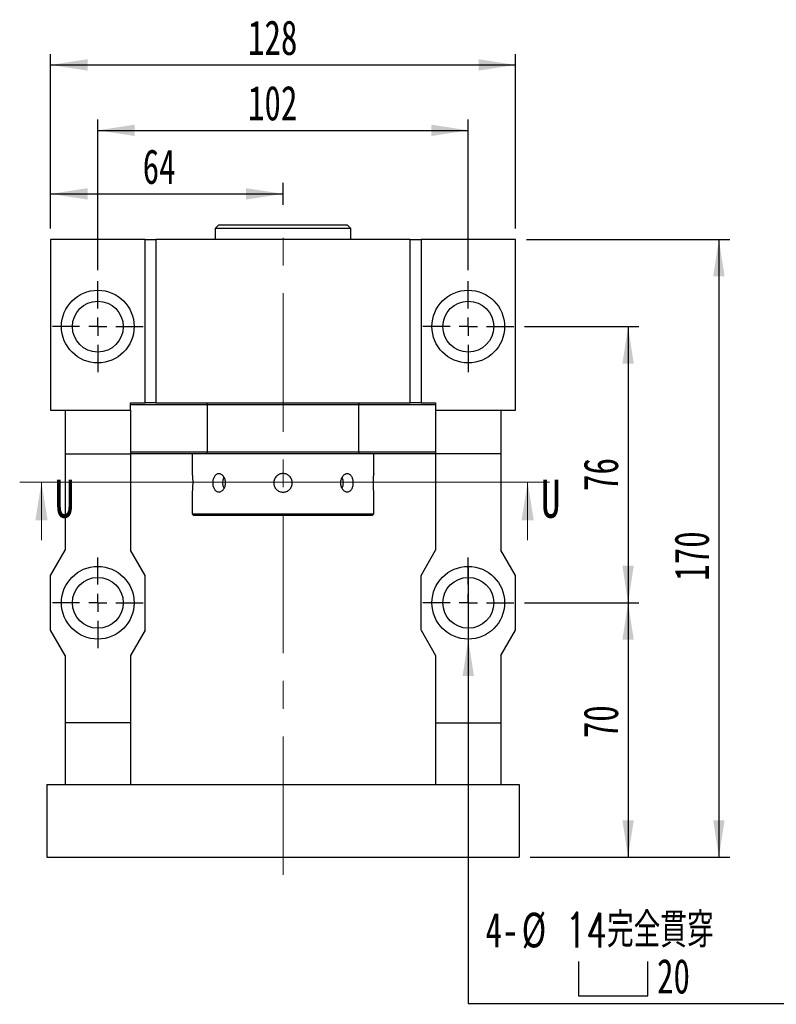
# Model space of a CAD drawing. Header units: millimetres. Extents: x 25 to 293, y 11 to 200.
# Tile 2 of 6: x 33 to 103, y 103 to 193. Entities that reach past the tile are written whole.
import ezdxf

# ---------------------------------------------------------------- set-up
doc = ezdxf.new("R2010")
doc.units = ezdxf.units.MM
doc.linetypes.add('CENTERX2', pattern=[20.32, 12.7, -2.54, 2.54, -2.54])
doc.layers.add('圖層0', color=7, linetype='Continuous')
doc.styles.add('SLDTEXTSTYLE0', font='TXT', dxfattribs={"width": 0.7})
doc.styles.add('SLDTEXTSTYLE1', font='TXT', dxfattribs={"width": 0.7, "bigfont": 'bigfont'})
doc.styles.add('SLDTEXTSTYLE3', font='TXT', dxfattribs={"width": 0.75})
doc.dimstyles.new('SLDDIMSTYLE3', dxfattribs={"dimtxt": 3.389974, "dimasz": 2.5, "dimexe": 0, "dimexo": 0.0625, "dimgap": 0.847493, "dimtad": 1, "dimlfac": 3, "dimrnd": 1e-09, "dimzin": 12, "dimdsep": 46, "dimtxsty": 'SLDTEXTSTYLE0', "dimsah": 1, "dimcen": 0.09, "dimadec": 0, "dimazin": 3, "dimtfac": 1, "dimtofl": 0, "dimtmove": 0, "dimatfit": 3, "dimfxl": 1, "dimfrac": 2, "dimtolj": 1, "dimtzin": 12, "dimarcsym": 0})
doc.dimstyles.new('SLDDIMSTYLE4', dxfattribs={"dimtxt": 3.389974, "dimasz": 2.5, "dimexe": 0, "dimexo": 0.0625, "dimgap": 0.847493, "dimtad": 0, "dimtih": 1, "dimtoh": 1, "dimlfac": 3, "dimrnd": 1e-09, "dimzin": 12, "dimdsep": 46, "dimtxsty": 'SLDTEXTSTYLE0', "dimblk1": 'NONE', "dimsah": 1, "dimcen": 0, "dimadec": 0, "dimazin": 3, "dimtfac": 1, "dimtmove": 0, "dimatfit": 3, "dimldrblk": 'NONE', "dimfxl": 1, "dimfrac": 2, "dimtolj": 1, "dimtzin": 12, "dimarcsym": 0})

# ---------------------------------------------------------------- blocks, each defined once
blk = doc.blocks.new('_D_1')
at = {"layer": '圖層0', "color": 7}
for p, q in [((79.541, 139.843), (90.041, 139.843)), ((89.041, 139.843), (89.041, 116.509)), ((80.041, 116.509), (90.041, 116.509))]:
    blk.add_line(p, q, dxfattribs=at)
for points in [[(89.041, 139.843), (88.519, 136.453), (89.562, 136.453)], [(89.041, 116.509), (89.562, 119.899), (88.519, 119.899)]]:
    blk.add_solid(points, dxfattribs=at)
at = {"layer": '圖層0', "color": 7, "insert": (84.948, 127.42), "char_height": 3.175, "attachment_point": 1, "rotation": 90, "style": 'SLDTEXTSTYLE0'}
blk.add_mtext('70', dxfattribs=at)
blk = doc.blocks.new('_D_2')
at = {"layer": '圖層0', "color": 7}
for p, q in [((79.708, 173.176), (98.375, 173.176)), ((97.375, 173.176), (97.375, 116.509)), ((80.041, 116.509), (98.375, 116.509))]:
    blk.add_line(p, q, dxfattribs=at)
for points in [[(97.375, 173.176), (96.854, 169.786), (97.897, 169.786)], [(97.375, 116.509), (97.897, 119.899), (96.854, 119.899)]]:
    blk.add_solid(points, dxfattribs=at)
at = {"layer": '圖層0', "color": 7, "insert": (93.282, 141.862), "char_height": 3.175, "attachment_point": 1, "rotation": 90, "style": 'SLDTEXTSTYLE0'}
blk.add_mtext('170', dxfattribs=at)
blk = doc.blocks.new('_D_3')
at = {"layer": '圖層0', "color": 7}
for p, q in [((36.041, 174.176), (36.041, 178.35)), ((57.374, 176.358), (57.374, 178.35)), ((36.041, 177.35), (57.374, 177.35))]:
    blk.add_line(p, q, dxfattribs=at)
for points in [[(36.041, 177.35), (39.431, 176.829), (39.431, 177.872)], [(57.374, 177.35), (53.984, 177.872), (53.984, 176.829)]]:
    blk.add_solid(points, dxfattribs=at)
at = {"layer": '圖層0', "color": 7, "insert": (44.495, 181.443), "char_height": 3.175, "attachment_point": 1, "style": 'SLDTEXTSTYLE0'}
blk.add_mtext('64', dxfattribs=at)
blk = doc.blocks.new('_D_4')
at = {"layer": '圖層0', "color": 7}
for p, q in [((36.041, 174.176), (36.041, 190.176)), ((78.708, 174.176), (78.708, 190.176)), ((36.041, 189.176), (78.708, 189.176))]:
    blk.add_line(p, q, dxfattribs=at)
for points in [[(36.041, 189.176), (39.431, 188.655), (39.431, 189.698)], [(78.708, 189.176), (75.318, 189.698), (75.318, 188.655)]]:
    blk.add_solid(points, dxfattribs=at)
at = {"layer": '圖層0', "color": 7, "insert": (54.156, 193.269), "char_height": 3.175, "attachment_point": 1, "style": 'SLDTEXTSTYLE0'}
blk.add_mtext('128', dxfattribs=at)
blk = doc.blocks.new('SW_SYMBOL_HOLE_SPOT')
at = {"layer": '圖層0', "color": 0}
for p, q in [((0, 875), (0, 75)), ((1600, 75), (1600, 875)), ((0, 75), (1600, 75))]:
    blk.add_line(p, q, dxfattribs=at)
blk = doc.blocks.new('_D_5')
at = {"layer": '圖層0'}
for p, q in [((74.374, 143.176), (74.374, 136.509)), ((74.374, 136.509), (74.374, 103.09)), ((74.374, 103.09), (104.207, 103.09))]:
    blk.add_line(p, q, dxfattribs=at)
blk.add_solid([(74.374, 136.509), (73.853, 133.119), (74.896, 133.119)], dxfattribs=at)
at = {"layer": '圖層0', "xscale": 0.003964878, "yscale": 0.003964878, "zscale": 0.003964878}
blk.add_blockref('SW_SYMBOL_HOLE_SPOT', (84.499, 103.485), dxfattribs=at)
at = {"layer": '圖層0', "char_height": 3.175, "attachment_point": 1}
for s, insert, style in [('4-', (75.962, 111.416), 'SLDTEXTSTYLE0'), ('%%c', (79.278, 111.416), 'SLDTEXTSTYLE0'), ('14\\M+18AAE\\M+19153\\M+18AD1\\M+190FA', (83.3, 111.416), 'SLDTEXTSTYLE1'), ('20', (91.696, 107.182), 'SLDTEXTSTYLE0')]:
    blk.add_mtext(s, dxfattribs=dict(at, insert=insert, style=style))
blk = doc.blocks.new('_NONE')
blk = doc.blocks.new('_D_6')
at = {"layer": '圖層0', "color": 7}
for p, q in [((40.374, 170.343), (40.374, 184.176)), ((74.374, 170.343), (74.374, 184.176)), ((40.374, 183.176), (74.374, 183.176))]:
    blk.add_line(p, q, dxfattribs=at)
for points in [[(40.374, 183.176), (43.764, 182.655), (43.764, 183.698)], [(74.374, 183.176), (70.984, 183.698), (70.984, 182.655)]]:
    blk.add_solid(points, dxfattribs=at)
at = {"layer": '圖層0', "color": 7, "insert": (54.156, 187.269), "char_height": 3.175, "attachment_point": 1, "style": 'SLDTEXTSTYLE0'}
blk.add_mtext('102', dxfattribs=at)
blk = doc.blocks.new('_D_7')
at = {"layer": '圖層0', "color": 7}
for p, q in [((79.541, 165.176), (90.041, 165.176)), ((89.041, 165.176), (89.041, 139.843)), ((79.541, 139.843), (90.041, 139.843))]:
    blk.add_line(p, q, dxfattribs=at)
for points in [[(89.041, 165.176), (88.519, 161.786), (89.562, 161.786)], [(89.041, 139.843), (89.562, 143.233), (88.519, 143.233)]]:
    blk.add_solid(points, dxfattribs=at)
at = {"layer": '圖層0', "color": 7, "insert": (84.948, 150.098), "char_height": 3.175, "attachment_point": 1, "rotation": 90, "style": 'SLDTEXTSTYLE0'}
blk.add_mtext('76', dxfattribs=at)
blk = doc.blocks.new('SW_CENTERMARKSYMBOL_2')
at = {"layer": '圖層0', "color": 0}
for p, q in [((0, 1.667), (0, 4.167)), ((-1.667, 0), (-4.167, 0)), ((0, 0), (-0.833, 0)), ((0, 0), (0, 0.833)), ((0, 0), (0, -0.833)), ((0, 0), (0.833, 0)), ((1.667, 0), (4.167, 0)), ((0, -1.667), (0, -4.167))]:
    blk.add_line(p, q, dxfattribs=at)
blk = doc.blocks.new('SW_CENTERMARKSYMBOL_3')
at = {"layer": '圖層0', "color": 0}
for p, q in [((0, 1.667), (0, 4.167)), ((-1.667, 0), (-4.167, 0)), ((0, 0), (-0.833, 0)), ((0, 0), (0, 0.833)), ((0, 0), (0, -0.833)), ((0, 0), (0.833, 0)), ((1.667, 0), (4.167, 0)), ((0, -1.667), (0, -4.167))]:
    blk.add_line(p, q, dxfattribs=at)
blk = doc.blocks.new('SW_CENTERMARKSYMBOL_4')
at = {"layer": '圖層0', "color": 0}
for p, q in [((0, 1.667), (0, 4.167)), ((-1.667, 0), (-4.167, 0)), ((0, 0), (-0.833, 0)), ((0, 0), (0, 0.833)), ((0, 0), (0, -0.833)), ((0, 0), (0.833, 0)), ((1.667, 0), (4.167, 0)), ((0, -1.667), (0, -4.167))]:
    blk.add_line(p, q, dxfattribs=at)
blk = doc.blocks.new('SW_CENTERMARKSYMBOL_5')
at = {"layer": '圖層0', "color": 0}
for p, q in [((0, 1.667), (0, 4.167)), ((-1.667, 0), (-4.167, 0)), ((0, 0), (-0.833, 0)), ((0, 0), (0, 0.833)), ((0, 0), (0, -0.833)), ((0, 0), (0.833, 0)), ((1.667, 0), (4.167, 0)), ((0, -1.667), (0, -4.167))]:
    blk.add_line(p, q, dxfattribs=at)

msp = doc.modelspace()

# ---------------------------------------------------------------- linework, layer by layer
at = {"color": 7, "linetype": 'Continuous', "lineweight": 25}
for p, q in [((51.4909, 174.5094), (51.1576, 174.1761)), ((51.4909, 174.5094), (63.2576, 174.5094)), ((63.5909, 174.1761), (63.2576, 174.5094)), ((51.1576, 174.1761), (51.1576, 173.1761)), ((63.5909, 174.1761), (51.1576, 174.1761)), ((63.5909, 173.1761), (63.5909, 174.1761)), ((36.0409, 173.1761), (36.0409, 157.5094)), ((44.7076, 173.1761), (36.0409, 173.1761)), ((44.7076, 158.1761), (44.7076, 173.1761)), ((44.7076, 173.1761), (45.7076, 173.1761)), ((45.7076, 173.1761), (45.7076, 158.1761)), ((69.0409, 173.1761), (45.7076, 173.1761)), ((69.0409, 158.1761), (69.0409, 173.1761)), ((69.0409, 173.1761), (70.0409, 173.1761)), ((70.0409, 173.1761), (70.0409, 158.1761)), ((78.7076, 173.1761), (70.0409, 173.1761)), ((78.7076, 157.5094), (78.7076, 173.1761)), ((43.3743, 157.5094), (43.3743, 158.1761)), ((43.3743, 158.1761), (44.7076, 158.1761)), ((45.7076, 158.1761), (44.7076, 158.1761)), ((45.7076, 158.1761), (69.0409, 158.1761)), ((70.0409, 158.1761), (69.0409, 158.1761)), ((70.0409, 158.1761), (71.3743, 158.1761)), ((71.3743, 158.1761), (71.3743, 157.5094)), ((36.0409, 157.5094), (37.3743, 157.5094)), ((37.3743, 157.5094), (43.3743, 157.5094)), ((37.3743, 157.5094), (37.3743, 153.5094)), ((50.4041, 158.0094), (43.3743, 158.0094)), ((43.3743, 157.5094), (43.3743, 153.5094)), ((50.4041, 158.0094), (50.4041, 153.6761)), ((64.3444, 158.0094), (50.4041, 158.0094)), ((64.3444, 153.6761), (64.3444, 158.0094)), ((71.3743, 158.0094), (64.3444, 158.0094)), ((71.3743, 157.5094), (77.3743, 157.5094)), ((71.3743, 157.5094), (71.3743, 153.5094)), ((77.3743, 157.5094), (78.7076, 157.5094)), ((77.3743, 157.5094), (77.3743, 153.5094)), ((43.3743, 153.6761), (50.4041, 153.6761)), ((50.4041, 153.6761), (64.3444, 153.6761)), ((64.3444, 153.6761), (71.3743, 153.6761)), ((37.3743, 153.5094), (43.3743, 153.5094)), ((37.3743, 153.5094), (37.3743, 144.6761)), ((50.4481, 153.5094), (43.3743, 153.5094)), ((43.3743, 153.5094), (43.3743, 144.6761)), ((49.0409, 153.5094), (49.0409, 151.6927)), ((64.3005, 153.5094), (50.4481, 153.5094)), ((71.3743, 153.5094), (64.3005, 153.5094)), ((65.7076, 151.6821), (65.7076, 153.5094)), ((77.3743, 153.5094), (71.3743, 153.5094)), ((71.3743, 153.5094), (71.3743, 144.6761)), ((77.3743, 153.5094), (77.3743, 144.6761)), ((49.0409, 150.0033), (49.0409, 148.0094)), ((65.7076, 148.0094), (65.7076, 149.9927)), ((49.0409, 148.0094), (49.2076, 147.8427)), ((49.0409, 148.0094), (65.7076, 148.0094)), ((65.5409, 147.8427), (49.2076, 147.8427)), ((65.5409, 147.8427), (65.7076, 148.0094)), ((36.0409, 142.3427), (37.3743, 144.6761)), ((44.7076, 142.3427), (43.3743, 144.6761)), ((70.0409, 142.3427), (71.3743, 144.6761)), ((78.7076, 142.3427), (77.3743, 144.6761)), ((36.0409, 137.3427), (36.0409, 142.3427)), ((44.7076, 137.3427), (44.7076, 142.3427)), ((70.0409, 137.3427), (70.0409, 142.3427)), ((78.7076, 137.3427), (78.7076, 142.3427)), ((37.3743, 135.0094), (36.0409, 137.3427)), ((44.7076, 137.3427), (43.3743, 135.0094)), ((70.0409, 137.3427), (71.3743, 135.0094)), ((77.3743, 135.0094), (78.7076, 137.3427)), ((37.3743, 135.0094), (37.3743, 128.8427)), ((43.3743, 135.0094), (43.3743, 128.8427)), ((71.3743, 135.0094), (71.3743, 128.8427)), ((77.3743, 135.0094), (77.3743, 128.8427)), ((43.3743, 128.8427), (37.3743, 128.8427)), ((37.3743, 128.8427), (37.3743, 123.1761)), ((43.3743, 128.8427), (43.3743, 123.1761)), ((71.3743, 128.8427), (77.3743, 128.8427)), ((71.3743, 128.8427), (71.3743, 123.1761)), ((77.3743, 128.8427), (77.3743, 123.1761)), ((35.7076, 123.1761), (79.0409, 123.1761)), ((35.7076, 123.1761), (35.7076, 116.5094)), ((79.0409, 123.1761), (79.0409, 116.5094)), ((35.7076, 116.5094), (79.0409, 116.5094))]:
    msp.add_line(p, q, dxfattribs=at)
at = {"color": 7, "linetype": 'Continuous', "lineweight": 18}
for p, q in [((81.8247, 150.9083), (33.2065, 150.9083)), ((35.2065, 145.5883), (35.2065, 150.9083)), ((79.8247, 145.5883), (79.8247, 150.9083))]:
    msp.add_line(p, q, dxfattribs=at)
at = {"color": 7, "linetype": 'Continuous', "lineweight": 25}
for centre, radius in [((40.3743, 165.1761), 3.3333), ((74.3743, 165.1761), 3.3333), ((40.3743, 165.1761), 2.3333), ((74.3743, 165.1761), 2.3333), ((40.3743, 139.8427), 3.3333), ((74.3743, 139.8427), 3.3333), ((40.3743, 139.8427), 2.3333), ((74.3743, 139.8427), 2.3333)]:
    msp.add_circle(centre, radius, dxfattribs=at)
for centre, radius, start, end in [((52.9353, 150.8428), 1.1019, 152.653716, 207.646748), ((61.855, 150.8285), 1.0584, 332.267366, 0.771946), ((61.8548, 150.857), 1.0586, 359.229916, 27.691275)]:
    msp.add_arc(centre, radius, start, end, dxfattribs=at)
for points in [[(50.4041, 158.0094), (50.4187, 158.065), (50.4334, 158.1205), (50.4481, 158.1761)], [(64.3005, 158.1761), (64.3152, 158.1205), (64.3298, 158.065), (64.3444, 158.0094)], [(50.4481, 153.5094), (50.4334, 153.5649), (50.4187, 153.6205), (50.4041, 153.6761)], [(64.3444, 153.6761), (64.3298, 153.6205), (64.3152, 153.5649), (64.3005, 153.5094)]]:
    msp.add_open_spline(points, degree=3, dxfattribs=at)
for points, knots in [([(49.0409, 151.6927), (49.0419, 151.6834), (49.0439, 151.6647), (49.0575, 151.519), (49.0728, 151.3041), (49.0838, 151.035), (49.0855, 150.7449), (49.0772, 150.4668), (49.0625, 150.229), (49.0484, 150.0662), (49.0405, 149.9884), (49.0417, 150.0004), (49.042, 150.0033)], [0, 0, 0, 0, 0.1069921, 0.2139709, 0.3212959, 0.4288548, 0.5360355, 0.6428147, 0.7497962, 0.8572672, 0.9647528, 1, 1, 1, 1]), ([(52.1005, 150.8427), (52.1005, 150.7876), (52.0963, 150.7335), (52.0798, 150.6269), (52.0674, 150.574), (52.035, 150.4731), (52.0153, 150.4252), (51.969, 150.3347), (51.9422, 150.2918), (51.884, 150.215), (51.8524, 150.1805), (51.7844, 150.1196), (51.7485, 150.0937), (51.6749, 150.0522), (51.6367, 150.0361), (51.5591, 150.0147), (51.5205, 150.0094), (51.4436, 150.0094), (51.4049, 150.0148), (51.3308, 150.036), (51.2951, 150.0518), (51.2265, 150.0935), (51.1936, 150.1196), (51.1334, 150.1799), (51.1055, 150.2143), (51.0544, 150.2921), (51.0319, 150.3342), (50.9928, 150.4244), (50.976, 150.4731), (50.9492, 150.574), (50.9391, 150.6259), (50.9255, 150.7328), (50.922, 150.788), (50.922, 150.8968), (50.9253, 150.9509), (50.9389, 151.0585), (50.9491, 151.1111), (50.9757, 151.2114), (50.9923, 151.2598), (51.0318, 151.351), (51.0542, 151.393), (51.1046, 151.4699), (51.1329, 151.5051), (51.1934, 151.5656), (51.2256, 151.5913), (51.2941, 151.6332), (51.3305, 151.6493), (51.4043, 151.6706), (51.4422, 151.676), (51.5201, 151.6761), (51.5588, 151.6707), (51.6356, 151.6497), (51.6741, 151.6337), (51.7483, 151.5919), (51.7838, 151.5664), (51.8514, 151.506), (51.8837, 151.4708), (51.9419, 151.3941), (51.9682, 151.3522), (52.0149, 151.2612), (52.0349, 151.2127), (52.0832, 151.0624), (52.1005, 150.9529), (52.1005, 150.8427)], [0, 0, 0, 0, 0.03125, 0.03125, 0.0625, 0.0625, 0.09375, 0.09375, 0.125, 0.125, 0.15625, 0.15625, 0.1875, 0.1875, 0.21875, 0.21875, 0.25, 0.25, 0.28125, 0.28125, 0.3125, 0.3125, 0.34375, 0.34375, 0.375, 0.375, 0.40625, 0.40625, 0.4375, 0.4375, 0.46875, 0.46875, 0.5, 0.5, 0.53125, 0.53125, 0.5625, 0.5625, 0.59375, 0.59375, 0.625, 0.625, 0.65625, 0.65625, 0.6875, 0.6875, 0.71875, 0.71875, 0.75, 0.75, 0.78125, 0.78125, 0.8125, 0.8125, 0.84375, 0.84375, 0.875, 0.875, 0.90625, 0.90625, 0.9375, 0.9375, 1, 1, 1, 1]), ([(57.3743, 149.9927), (57.3181, 149.9927), (57.2628, 149.9982), (57.1541, 150.0199), (57.1001, 150.0362), (56.9972, 150.0789), (56.9484, 150.105), (56.856, 150.1667), (56.8123, 150.2026), (56.734, 150.2809), (56.6988, 150.3237), (56.6367, 150.4166), (56.6103, 150.466), (56.5679, 150.5683), (56.5515, 150.6219), (56.5297, 150.7316), (56.5243, 150.7868), (56.5242, 150.8977), (56.5297, 150.9541), (56.5514, 151.0631), (56.5675, 151.1161), (56.6101, 151.2191), (56.6367, 151.2688), (56.6982, 151.3609), (56.7333, 151.4038), (56.8126, 151.4832), (56.8555, 151.5184), (56.9475, 151.5799), (56.9972, 151.6066), (57.1001, 151.6492), (57.1531, 151.6653), (57.2621, 151.6871), (57.3185, 151.6927), (57.4294, 151.6927), (57.4846, 151.6874), (57.5943, 151.6656), (57.648, 151.6493), (57.7503, 151.607), (57.7997, 151.5807), (57.8927, 151.5186), (57.9355, 151.4835), (58.0139, 151.4052), (58.0499, 151.3615), (58.1116, 151.2692), (58.1378, 151.2204), (58.1805, 151.1176), (58.1969, 151.0636), (58.2186, 150.9549), (58.2242, 150.8997), (58.2243, 150.7874), (58.2188, 150.732), (58.1973, 150.6233), (58.181, 150.5694), (58.1384, 150.4664), (58.1124, 150.4175), (58.0508, 150.3251), (58.0149, 150.2814), (57.9366, 150.2029), (57.8939, 150.1677), (57.8011, 150.1055), (57.7516, 150.0791), (57.5983, 150.0153), (57.4866, 149.9927), (57.3743, 149.9927)], [0, 0, 0, 0, 0.03125, 0.03125, 0.0625, 0.0625, 0.09375, 0.09375, 0.125, 0.125, 0.15625, 0.15625, 0.1875, 0.1875, 0.21875, 0.21875, 0.25, 0.25, 0.28125, 0.28125, 0.3125, 0.3125, 0.34375, 0.34375, 0.375, 0.375, 0.40625, 0.40625, 0.4375, 0.4375, 0.46875, 0.46875, 0.5, 0.5, 0.53125, 0.53125, 0.5625, 0.5625, 0.59375, 0.59375, 0.625, 0.625, 0.65625, 0.65625, 0.6875, 0.6875, 0.71875, 0.71875, 0.75, 0.75, 0.78125, 0.78125, 0.8125, 0.8125, 0.84375, 0.84375, 0.875, 0.875, 0.90625, 0.90625, 0.9375, 0.9375, 1, 1, 1, 1]), ([(63.8265, 150.8427), (63.8265, 150.7876), (63.8231, 150.7335), (63.8096, 150.6269), (63.7994, 150.574), (63.7725, 150.4731), (63.756, 150.4252), (63.7168, 150.3347), (63.6939, 150.2918), (63.6435, 150.215), (63.6157, 150.1805), (63.5549, 150.1196), (63.5223, 150.0937), (63.4541, 150.0522), (63.418, 150.0361), (63.3435, 150.0147), (63.3056, 150.0094), (63.2287, 150.0094), (63.1892, 150.0148), (63.1122, 150.036), (63.0743, 150.0518), (63.0002, 150.0935), (62.9641, 150.1196), (62.8967, 150.1799), (62.8651, 150.2143), (62.8061, 150.2921), (62.7798, 150.3342), (62.7336, 150.4244), (62.7135, 150.4731), (62.6811, 150.574), (62.6689, 150.6259), (62.6523, 150.7328), (62.648, 150.788), (62.648, 150.8968), (62.6521, 150.9509), (62.6686, 151.0585), (62.6811, 151.1111), (62.7131, 151.2114), (62.733, 151.2598), (62.7796, 151.351), (62.8059, 151.393), (62.864, 151.4699), (62.8963, 151.5051), (62.9638, 151.5656), (62.9993, 151.5913), (63.0733, 151.6332), (63.1118, 151.6493), (63.1886, 151.6706), (63.2273, 151.676), (63.3052, 151.6761), (63.3432, 151.6707), (63.4171, 151.6497), (63.4534, 151.6337), (63.5221, 151.5919), (63.5543, 151.5664), (63.6148, 151.506), (63.6432, 151.4708), (63.6937, 151.3941), (63.7162, 151.3522), (63.7557, 151.2612), (63.7724, 151.2127), (63.8125, 151.0624), (63.8265, 150.9529), (63.8265, 150.8427)], [0, 0, 0, 0, 0.03125, 0.03125, 0.0625, 0.0625, 0.09375, 0.09375, 0.125, 0.125, 0.15625, 0.15625, 0.1875, 0.1875, 0.21875, 0.21875, 0.25, 0.25, 0.28125, 0.28125, 0.3125, 0.3125, 0.34375, 0.34375, 0.375, 0.375, 0.40625, 0.40625, 0.4375, 0.4375, 0.46875, 0.46875, 0.5, 0.5, 0.53125, 0.53125, 0.5625, 0.5625, 0.59375, 0.59375, 0.625, 0.625, 0.65625, 0.65625, 0.6875, 0.6875, 0.71875, 0.71875, 0.75, 0.75, 0.78125, 0.78125, 0.8125, 0.8125, 0.84375, 0.84375, 0.875, 0.875, 0.90625, 0.90625, 0.9375, 0.9375, 1, 1, 1, 1]), ([(65.7076, 149.9927), (65.7066, 150.0021), (65.7046, 150.0208), (65.691, 150.1664), (65.6758, 150.3814), (65.6647, 150.6505), (65.663, 150.9406), (65.6713, 151.2187), (65.686, 151.4565), (65.7001, 151.6192), (65.708, 151.697), (65.7068, 151.6851), (65.7065, 151.6821)], [0, 0, 0, 0, 0.1069921, 0.2139709, 0.3212959, 0.4288548, 0.5360346, 0.6428147, 0.7497962, 0.8572672, 0.9647528, 1, 1, 1, 1])]:
    msp.add_open_spline(points, degree=3, knots=knots, dxfattribs=at)
at = {"color": 7, "linetype": 'Continuous', "lineweight": 18}
for points in [[(35.2065, 150.9083), (34.6465, 147.4083), (35.7665, 147.4083)], [(79.8247, 150.9083), (79.2647, 147.4083), (80.3847, 147.4083)]]:
    msp.add_solid(points, dxfattribs=at)
at = {"layer": '圖層0', "color": 7, "linetype": 'CENTERX2', "lineweight": 18}
msp.add_line((57.3743, 114.89), (57.3743, 175.3581), dxfattribs=at)

# ---------------------------------------------------------------- block references
at = {"layer": '圖層0', "color": 7}
for name, p in [('SW_CENTERMARKSYMBOL_4', (40.3743, 165.1761)), ('SW_CENTERMARKSYMBOL_5', (74.3743, 165.1761)), ('SW_CENTERMARKSYMBOL_3', (40.3743, 139.8427)), ('SW_CENTERMARKSYMBOL_2', (74.3743, 139.8427))]:
    msp.add_blockref(name, p, dxfattribs=at)

# ---------------------------------------------------------------- texts
at = {"color": 7, "linetype": 'Continuous', "char_height": 3.5, "attachment_point": 1, "style": 'SLDTEXTSTYLE3'}
for insert in [(36.4281, 151.146), (81.0464, 151.146)]:
    msp.add_mtext('U', dxfattribs=dict(at, insert=insert))

# ---------------------------------------------------------------- dimensions: what is measured, and where the dimension line sits
at = {"layer": '圖層0', "color": 7}
for base, p1, p2, picture, middle in [((78.7076, 189.1761), (36.0409, 173.1761), (78.7076, 173.1761), '_D_4', (57.1367, 189.1761)), ((74.3743, 183.1761), (40.3743, 169.3427), (74.3743, 169.3427), '_D_6', (57.1367, 183.1761)), ((57.3743, 177.35), (36.0409, 173.1761), (57.3743, 175.3581), '_D_3', (46.4821, 177.35))]:
    dim = msp.add_linear_dim(base=base, p1=p1, p2=p2, dimstyle='SLDDIMSTYLE3', dxfattribs=at)
    dim.commit()
    dim.dimension.update_dxf_attribs({"geometry": picture, "text_midpoint": middle, "dimtype": 160})
for base, p1, p2, picture, middle in [((97.3751, 116.5094), (78.7076, 173.1761), (79.0409, 116.5094), '_D_2', (97.3751, 144.8427)), ((89.0409, 139.8427), (78.5409, 165.1761), (78.5409, 139.8427), '_D_7', (89.0409, 152.0849)), ((89.0409, 116.5094), (78.5409, 139.8427), (79.0409, 116.5094), '_D_1', (89.0409, 129.4072))]:
    dim = msp.add_linear_dim(base=base, p1=p1, p2=p2, angle=90, dimstyle='SLDDIMSTYLE3', dxfattribs=at)
    dim.commit()
    dim.dimension.update_dxf_attribs({"geometry": picture, "text_midpoint": middle, "dimtype": 160})
at = {"layer": '圖層0'}
dim = msp.add_diameter_dim_2p(p1=(74.3743, 143.1761), p2=(74.3743, 136.5094), text='4-%%c14完全貫穿\\P{\\fGDT;v}<>', dimstyle='SLDDIMSTYLE4', override={"dimpost": '<>'}, dxfattribs=at)
dim.commit()
dim.dimension.update_dxf_attribs({"geometry": '_D_5', "text_midpoint": (90.0846, 107.3229), "dimtype": 163})

doc.saveas('drawing.dxf')
